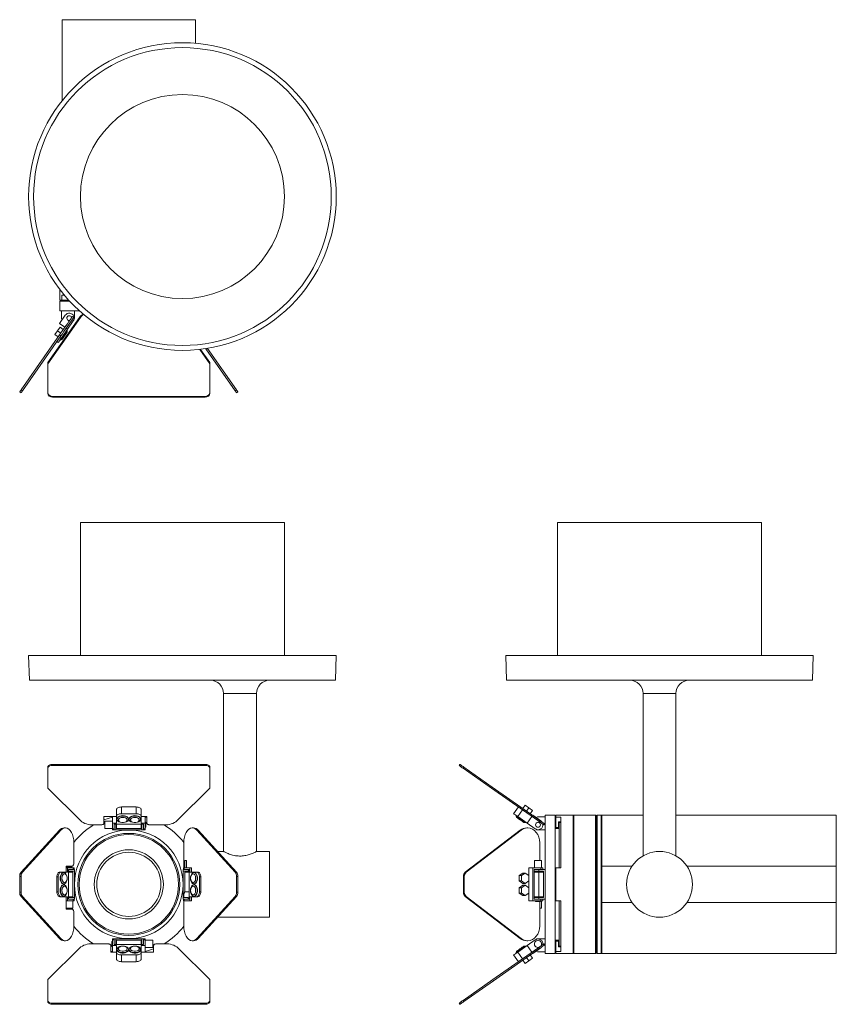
# Model space of a CAD drawing. Header units: millimetres. Extents: x -216 to 611, y -337 to 585.
# Tile 3 of 3: x 114 to 611, y -13 to 585. Entities that reach past the tile are written whole.
import ezdxf

# ---------------------------------------------------------------- set-up
doc = ezdxf.new("R2010")
doc.units = ezdxf.units.MM

msp = doc.modelspace()

# ---------------------------------------------------------------- linework, layer by layer
at = {"color": 7, "linetype": 'Continuous', "lineweight": 15}
for p, q in [((139.87, 535.78), (139.87, 584.95)), ((220.87, 584.95), (139.87, 584.95)), ((220.87, 570.64), (220.87, 584.95)), ((138.37, 421.04), (138.37, 414.45)), ((139.58, 414.45), (138.37, 414.45)), ((138.37, 413.95), (138.37, 407.95)), ((138.37, 413.95), (144.31, 413.95)), ((141.23, 417.45), (139.58, 417.45)), ((139.58, 414.45), (139.58, 417.45)), ((143.85, 414.45), (139.58, 414.45)), ((142.37, 416.1), (142.37, 416.11)), ((142.38, 416.1), (142.37, 416.1)), ((138.37, 407.95), (139.35, 407.95)), ((139.35, 407.95), (150.39, 407.95)), ((139.35, 404.15), (139.35, 407.95)), ((147.35, 404.15), (147.35, 407.95)), ((131.03, 375.76), (150.9, 403.95)), ((150.37, 403.95), (131.03, 376.51)), ((150.37, 403.49), (131.03, 376.05)), ((141.71, 405.3), (138.27, 400.38)), ((146.62, 401.85), (143.18, 396.94)), ((144.17, 402.07), (144.34, 402.09)), ((146.13, 404.64), (146.95, 404.07)), ((150.37, 403.95), (150.37, 403.49)), ((137, 395.78), (135.42, 393.52)), ((138.57, 398.03), (137, 395.78)), ((137, 395.78), (138.96, 394.4)), ((138.27, 400.38), (141.54, 398.09)), ((138.57, 398.03), (140.54, 396.65)), ((143.18, 396.94), (139.17, 391.2)), ((142.36, 397.51), (143.18, 396.94)), ((142.89, 395.93), (142.61, 396.12)), ((142.81, 395.01), (142.89, 395.93)), ((138.24, 393.36), (114.82, 359.92)), ((139.05, 392.79), (115.64, 359.35)), ((135.42, 393.52), (137.39, 392.15)), ((136.63, 389.32), (137.45, 388.75)), ((138.24, 393.36), (139.05, 392.79)), ((138.35, 391.78), (139.17, 391.2)), ((138.59, 390.39), (138.87, 390.19)), ((138.87, 390.19), (139.71, 390.58)), ((223.54, 384.52), (229.72, 375.76)), ((229.72, 376.05), (223.73, 384.55)), ((229.72, 376.51), (224.03, 384.58)), ((245.1, 359.35), (227.14, 385)), ((245.92, 359.92), (228.24, 385.18)), ((131.03, 376.51), (131.03, 376.05)), ((131.03, 376.05), (131.03, 375.76)), ((131.03, 358.49), (131.03, 375.76)), ((229.72, 376.51), (229.72, 376.05)), ((229.72, 375.76), (229.72, 376.05)), ((229.72, 375.76), (229.72, 358.49)), ((114.82, 359.92), (115.64, 359.35)), ((245.92, 359.92), (245.1, 359.35)), ((114.01, 358.77), (114.83, 358.19)), ((131.03, 358.49), (131.03, 358.03)), ((226.72, 356.03), (134.03, 356.03)), ((134.03, 356.03), (134.03, 355.57)), ((226.72, 355.57), (134.03, 355.57)), ((226.72, 356.03), (226.72, 355.57)), ((229.72, 358.49), (229.72, 358.03)), ((246.73, 358.77), (245.91, 358.19)), ((150.97, 279.44), (150.97, 198.44)), ((150.97, 279.44), (212.97, 279.44)), ((212.97, 279.44), (274.97, 279.44)), ((274.97, 198.44), (274.97, 279.44)), ((441.05, 279.44), (441.05, 198.44)), ((441.05, 279.44), (565.05, 279.44)), ((565.05, 198.44), (565.05, 279.44)), ((119.45, 198.44), (119.97, 183.44)), ((119.45, 198.44), (212.97, 198.44)), ((212.97, 198.44), (306.5, 198.44)), ((305.97, 183.44), (306.5, 198.44)), ((409.53, 198.44), (410.05, 183.44)), ((409.53, 198.44), (596.57, 198.44)), ((596.05, 183.44), (596.57, 198.44)), ((119.97, 183.44), (212.97, 183.44)), ((212.97, 183.44), (305.97, 183.44)), ((410.05, 183.44), (596.05, 183.44)), ((237.97, 175.44), (237.97, 79.34)), ((257.97, 79.34), (257.97, 175.44)), ((493.05, 175.44), (493.05, 76.76)), ((513.05, 76.76), (513.05, 175.44)), ((134.03, 132.36), (134.03, 131.7)), ((226.72, 132.36), (134.03, 132.36)), ((226.72, 131.7), (134.03, 131.7)), ((226.72, 132.36), (226.72, 131.7)), ((381.63, 132.36), (381.18, 131.7)), ((131.03, 130.63), (131.03, 129.98)), ((131.03, 129.98), (131.03, 117.89)), ((229.72, 130.63), (229.72, 129.98)), ((229.72, 117.89), (229.72, 129.98)), ((384.09, 130.63), (383.63, 129.98)), ((400.9, 117.89), (383.63, 129.98)), ((401.36, 118.54), (384.09, 130.63)), ((131.03, 117.89), (150.9, 98.15)), ((209.85, 98.15), (229.72, 117.89)), ((401.36, 118.54), (400.9, 117.89)), ((429.1, 98.15), (400.9, 117.89)), ((429.55, 98.8), (401.36, 118.54)), ((172.87, 104.74), (172.87, 100.65)), ((184.87, 106.46), (175.87, 106.46)), ((175.87, 106.46), (175.87, 102.37)), ((184.87, 102.37), (175.87, 102.37)), ((184.87, 106.46), (184.87, 102.37)), ((187.87, 104.74), (187.87, 100.65)), ((417.22, 106.46), (414.35, 102.37)), ((419.68, 104.74), (416.81, 100.65)), ((421.31, 107.51), (419.93, 105.54)), ((423.56, 105.93), (421.31, 107.51)), ((423.56, 105.93), (422.18, 103.96)), ((425.81, 104.35), (423.56, 105.93)), ((425.81, 104.35), (424.43, 102.39)), ((165.27, 100.73), (170.37, 100.73)), ((165.27, 96.71), (165.27, 100.73)), ((170.37, 97.85), (165.87, 97.85)), ((165.87, 93.45), (165.87, 97.85)), ((170.37, 100.73), (172.87, 100.73)), ((170.37, 100.73), (170.37, 96.63)), ((170.37, 96.63), (170.37, 93.19)), ((172.87, 96.63), (170.37, 96.63)), ((171.37, 96.06), (189.37, 96.06)), ((171.37, 93.19), (171.37, 96.06)), ((172.37, 96.08), (172.37, 92.47)), ((172.87, 100.65), (172.87, 96.63)), ((172.87, 96.06), (172.87, 93.47)), ((173.17, 99.21), (173.17, 98.94)), ((180.17, 98.94), (180.17, 99.21)), ((180.57, 99.21), (180.57, 98.94)), ((187.57, 98.94), (187.57, 99.21)), ((187.87, 100.73), (190.37, 100.73)), ((187.87, 96.63), (187.87, 100.65)), ((190.37, 96.63), (187.87, 96.63)), ((187.87, 96.06), (187.87, 93.47)), ((188.37, 92.47), (188.37, 96.08)), ((189.37, 96.06), (189.37, 93.19)), ((190.37, 100.73), (191.37, 100.73)), ((190.37, 100.73), (190.37, 96.63)), ((190.37, 100.23), (191.37, 99.98)), ((190.77, 97.15), (190.37, 97.15)), ((190.37, 93.19), (190.37, 96.63)), ((190.77, 97.15), (190.77, 95.65)), ((191.37, 100.73), (191.37, 96.71)), ((415.99, 101.22), (415.79, 100.94)), ((415.79, 100.94), (416.18, 100.11)), ((422.54, 96.63), (416.81, 100.65)), ((420.61, 97.01), (421.53, 96.93)), ((421.53, 96.93), (421.72, 97.2)), ((425.41, 100.73), (422.54, 96.63)), ((427.46, 93.19), (422.54, 96.63)), ((425.98, 101.55), (425.87, 101.38)), ((430.9, 98.1), (425.98, 101.55)), ((429.55, 98.8), (429.1, 98.15)), ((429.75, 100.47), (433.55, 100.47)), ((433.24, 96.22), (432.78, 95.56)), ((439.55, 101.44), (433.55, 101.44)), ((433.55, 101.44), (433.55, 100.47)), ((433.55, 100.47), (433.55, 68.44)), ((439.55, 101.44), (439.55, 59.44)), ((450.55, 101.44), (440.05, 101.44)), ((440.05, 100.23), (440.05, 101.44)), ((440.05, 100.23), (443.05, 100.23)), ((440.05, 93.94), (440.05, 100.23)), ((441.7, 93.94), (441.7, 97.44)), ((441.7, 97.44), (443.05, 97.44)), ((443.05, 96.94), (442.05, 96.94)), ((442.05, 96.94), (442.05, 69.44)), ((443.05, 69.44), (443.05, 100.23)), ((451.05, 101.44), (450.55, 100.94)), ((450.55, 101.44), (450.55, 17.44)), ((464.05, 101.44), (451.05, 101.44)), ((451.05, 101.44), (451.05, 17.44)), ((464.55, 100.94), (464.05, 101.44)), ((464.05, 101.44), (464.05, 17.44)), ((465.05, 101.44), (464.55, 100.94)), ((464.55, 100.94), (464.55, 17.94)), ((467.55, 101.44), (465.05, 101.44)), ((465.05, 101.44), (465.05, 17.44)), ((468.05, 100.94), (467.55, 101.44)), ((467.55, 101.44), (467.55, 17.44)), ((493.05, 101.44), (468.05, 101.44)), ((468.05, 101.44), (468.05, 70.57)), ((610.55, 101.44), (513.05, 101.44)), ((610.55, 70.57), (610.55, 101.44)), ((138.24, 92.34), (114.82, 66.83)), ((139.05, 92.34), (115.64, 66.83)), ((138.24, 92.34), (139.05, 92.34)), ((141.79, 93.71), (140.97, 93.71)), ((158.69, 95.56), (163.27, 95.56)), ((165.87, 93.45), (170.37, 93.45)), ((171.37, 93.19), (170.37, 93.19)), ((170.37, 93.19), (170.37, 92.65)), ((170.37, 92.65), (171.37, 92.65)), ((171.37, 92.47), (171.37, 93.19)), ((172.37, 92.47), (171.37, 92.47)), ((172.37, 92.47), (188.37, 92.47)), ((187.87, 93.47), (172.87, 93.47)), ((189.37, 92.47), (188.37, 92.47)), ((189.37, 93.19), (190.37, 93.19)), ((189.37, 93.19), (189.37, 92.47)), ((189.37, 92.65), (190.37, 92.65)), ((190.37, 94.15), (190.77, 94.15)), ((190.37, 93.19), (190.37, 92.65)), ((190.77, 95.65), (190.77, 94.15)), ((193.37, 95.56), (202.05, 95.56)), ((219.77, 93.71), (218.95, 93.71)), ((245.1, 66.83), (221.69, 92.34)), ((222.51, 92.34), (221.69, 92.34)), ((245.92, 66.83), (222.51, 92.34)), ((384.95, 66.83), (418.39, 92.34)), ((385.52, 66.83), (418.96, 92.34)), ((418.96, 92.34), (418.39, 92.34)), ((422.87, 93.71), (422.3, 93.71)), ((429.75, 92.47), (433.55, 92.47)), ((442.05, 93.44), (439.55, 93.44)), ((440.05, 93.94), (441.7, 93.94)), ((146.95, 72.44), (146.95, 84.71)), ((213.79, 84.71), (213.79, 70.04)), ((430.24, 84.71), (430.24, 73.94)), ((237.77, 79.44), (234.35, 79.44)), ((265.97, 79.44), (258.14, 79.44)), ((265.97, 79.44), (265.97, 39.44)), ((214.41, 69.44), (214.41, 73.94)), ((214.41, 73.94), (215.46, 73.94)), ((215.46, 73.94), (215.46, 69.44)), ((427, 73.94), (427, 69.44)), ((427, 73.94), (431.38, 73.94)), ((431.38, 69.44), (431.38, 73.94)), ((492.85, 76.67), (492.85, 76.65)), ((513.25, 76.65), (513.25, 76.66)), ((114.82, 66.83), (115.64, 66.83)), ((138.35, 66.94), (139.17, 66.94)), ((143.18, 66.94), (139.17, 66.94)), ((140.88, 66.64), (140.6, 66.64)), ((142.36, 70.44), (145.8, 70.44)), ((142.36, 69.44), (142.36, 70.44)), ((142.36, 66.94), (142.36, 69.44)), ((142.36, 69.44), (143.18, 69.44)), ((142.67, 69.84), (142.67, 69.44)), ((142.67, 69.84), (144.17, 69.84)), ((146.62, 69.44), (143.18, 69.44)), ((143.18, 69.44), (143.18, 66.94)), ((147.35, 67.44), (143.73, 67.44)), ((143.76, 68.44), (146.62, 68.44)), ((143.76, 50.44), (143.76, 68.44)), ((143.76, 66.94), (146.35, 66.94)), ((144.17, 69.84), (145.67, 69.84)), ((145.67, 69.44), (145.67, 69.84)), ((146.35, 66.94), (146.35, 51.94)), ((146.62, 68.44), (146.62, 69.44)), ((146.62, 69.44), (147.17, 69.44)), ((146.62, 68.44), (147.35, 68.44)), ((147.17, 68.44), (147.17, 69.44)), ((147.35, 68.44), (147.35, 67.44)), ((147.35, 51.44), (147.35, 67.44)), ((213.4, 67.44), (213.4, 68.44)), ((213.4, 68.44), (214.12, 68.44)), ((217.01, 67.44), (213.4, 67.44)), ((213.4, 67.44), (213.4, 51.44)), ((213.58, 69.44), (213.58, 68.44)), ((214.12, 69.44), (213.58, 69.44)), ((214.12, 68.44), (214.12, 69.44)), ((217.56, 69.44), (214.12, 69.44)), ((214.12, 68.44), (216.99, 68.44)), ((214.4, 54.7), (214.4, 66.94)), ((216.99, 66.94), (214.4, 66.94)), ((216.46, 68.04), (216.46, 68.44)), ((216.46, 68.04), (216.99, 68.04)), ((216.99, 68.44), (216.99, 50.44)), ((217.56, 66.94), (217.56, 69.44)), ((218.38, 69.44), (217.56, 69.44)), ((221.58, 66.94), (217.56, 66.94)), ((218.38, 66.94), (218.38, 69.44)), ((220.14, 66.64), (219.87, 66.64)), ((222.4, 66.94), (221.58, 66.94)), ((245.92, 66.83), (245.1, 66.83)), ((385.52, 66.83), (384.95, 66.83)), ((420, 66.32), (417.75, 64.73)), ((421.38, 66.32), (419.13, 64.73)), ((421.38, 66.32), (420, 66.32)), ((423.63, 64.73), (421.38, 66.32)), ((423.69, 49.44), (423.69, 69.44)), ((425.98, 69.44), (423.69, 69.44)), ((425.98, 49.44), (425.98, 69.44)), ((425.98, 69.44), (430.9, 69.44)), ((428.06, 68.44), (426.8, 68.44)), ((426.8, 68.44), (426.8, 50.44)), ((429.75, 67.44), (426.8, 67.44)), ((429.75, 66.94), (426.8, 66.94)), ((428.06, 68.44), (429.75, 68.44)), ((429.75, 68.44), (429.75, 67.44)), ((429.75, 68.44), (433.55, 68.44)), ((429.75, 67.44), (432.55, 67.44)), ((429.75, 51.94), (429.75, 66.94)), ((432.55, 66.94), (429.75, 66.94)), ((430.9, 68.44), (430.9, 69.44)), ((432.18, 69.44), (430.9, 69.44)), ((432.18, 68.44), (432.18, 69.44)), ((432.55, 51.44), (432.55, 67.44)), ((433.55, 68.44), (433.55, 50.44)), ((440.05, 49.44), (440.05, 69.44)), ((440.05, 69.44), (443.05, 69.44)), ((468.05, 70.57), (486.43, 70.57)), ((468.05, 68.5), (468.05, 70.57)), ((468.05, 68.5), (468.05, 50.39)), ((519.67, 70.57), (610.55, 70.57)), ((610.55, 48.32), (610.55, 70.57)), ((114.01, 64.29), (114.01, 54.6)), ((114.01, 64.29), (114.83, 64.29)), ((114.83, 64.29), (114.83, 54.6)), ((136.63, 63.94), (136.63, 54.94)), ((136.63, 63.94), (137.45, 63.94)), ((137.45, 63.94), (137.45, 54.94)), ((223.3, 54.94), (223.3, 63.94)), ((224.12, 63.94), (223.3, 63.94)), ((224.12, 54.94), (224.12, 63.94)), ((246.73, 64.29), (245.91, 64.29)), ((245.91, 54.6), (245.91, 64.29)), ((246.73, 54.6), (246.73, 64.29)), ((384.37, 64.29), (383.8, 64.29)), ((383.8, 54.6), (383.8, 64.29)), ((384.37, 54.6), (384.37, 64.29)), ((417.75, 64.73), (417.75, 61.55)), ((419.13, 64.73), (417.75, 64.73)), ((417.75, 61.55), (420, 59.97)), ((419.13, 61.55), (417.75, 61.55)), ((419.13, 64.73), (419.13, 61.55)), ((419.13, 61.55), (421.38, 59.97)), ((421.38, 59.97), (420, 59.97)), ((421.38, 59.97), (423.63, 61.55)), ((423.63, 61.55), (423.63, 64.73)), ((114.01, 54.6), (114.83, 54.6)), ((136.63, 54.94), (137.45, 54.94)), ((140.6, 59.64), (140.88, 59.64)), ((140.88, 59.24), (140.6, 59.24)), ((216.99, 54.94), (214.94, 54.94)), ((219.87, 59.64), (220.14, 59.64)), ((220.14, 59.24), (219.87, 59.24)), ((224.12, 54.94), (223.3, 54.94)), ((246.73, 54.6), (245.91, 54.6)), ((384.37, 54.6), (383.8, 54.6)), ((420, 58.92), (417.75, 57.33)), ((417.75, 57.33), (417.75, 54.15)), ((419.13, 57.33), (417.75, 57.33)), ((417.75, 54.15), (420, 52.57)), ((419.13, 54.15), (417.75, 54.15)), ((421.38, 58.92), (419.13, 57.33)), ((419.13, 57.33), (419.13, 54.15)), ((419.13, 54.15), (421.38, 52.57)), ((421.38, 58.92), (420, 58.92)), ((423.63, 57.33), (421.38, 58.92)), ((421.38, 52.57), (423.63, 54.15)), ((423.63, 54.15), (423.63, 57.33)), ((439.55, 59.44), (439.55, 17.44)), ((114.82, 52.05), (115.64, 52.05)), ((114.82, 52.05), (138.24, 26.55)), ((115.64, 52.05), (139.05, 26.55)), ((138.35, 51.94), (139.17, 51.94)), ((139.17, 51.94), (143.18, 51.94)), ((140.6, 52.24), (140.88, 52.24)), ((142.36, 49.44), (142.36, 51.94)), ((142.36, 44.34), (142.36, 49.44)), ((142.36, 49.44), (143.18, 49.44)), ((143.18, 51.94), (143.18, 49.44)), ((143.18, 49.44), (146.62, 49.44)), ((143.73, 51.44), (147.35, 51.44)), ((143.76, 51.94), (146.35, 51.94)), ((146.62, 50.44), (143.76, 50.44)), ((146.37, 44.94), (146.37, 49.44)), ((146.62, 50.44), (146.62, 49.44)), ((147.35, 50.44), (146.62, 50.44)), ((146.62, 49.44), (147.17, 49.44)), ((147.17, 49.44), (147.17, 50.44)), ((147.35, 51.44), (147.35, 50.44)), ((213.4, 50.44), (213.4, 51.44)), ((213.4, 51.44), (216.46, 51.44)), ((214.12, 50.44), (213.4, 50.44)), ((213.58, 50.44), (213.58, 49.44)), ((214.12, 49.44), (213.58, 49.44)), ((213.79, 52.94), (213.79, 51.44)), ((213.79, 49.44), (213.79, 34.18)), ((214.12, 50.44), (214.12, 49.44)), ((216.99, 50.44), (214.12, 50.44)), ((214.12, 49.44), (217.56, 49.44)), ((216.46, 50.44), (216.46, 51.44)), ((217.56, 51.94), (221.58, 51.94)), ((217.56, 49.44), (217.56, 51.94)), ((218.38, 49.44), (217.56, 49.44)), ((218.38, 49.44), (218.38, 51.94)), ((219.87, 52.24), (220.14, 52.24)), ((222.4, 51.94), (221.58, 51.94)), ((221.69, 26.55), (245.1, 52.05)), ((222.51, 26.55), (245.92, 52.05)), ((245.92, 52.05), (245.1, 52.05)), ((385.52, 52.05), (384.95, 52.05)), ((418.39, 26.55), (384.95, 52.05)), ((418.96, 26.55), (385.52, 52.05)), ((421.38, 52.57), (420, 52.57)), ((425.98, 49.44), (423.69, 49.44)), ((430.9, 49.44), (425.98, 49.44)), ((429.75, 51.94), (426.8, 51.94)), ((426.8, 51.44), (429.75, 51.44)), ((426.8, 50.44), (428.06, 50.44)), ((427.68, 49.44), (427.68, 49.04)), ((430.68, 49.04), (427.68, 49.04)), ((429.75, 50.44), (428.06, 50.44)), ((432.55, 51.94), (429.75, 51.94)), ((429.75, 51.44), (429.75, 50.44)), ((429.75, 51.44), (432.55, 51.44)), ((429.75, 50.44), (433.55, 50.44)), ((430.24, 51.94), (430.24, 51.44)), ((430.24, 49.04), (430.24, 34.18)), ((430.68, 49.04), (430.68, 49.44)), ((430.9, 50.44), (430.9, 49.44)), ((432.18, 49.44), (430.9, 49.44)), ((431.38, 44.94), (431.38, 49.44)), ((432.18, 49.44), (432.18, 50.44)), ((433.55, 50.44), (433.55, 18.42)), ((440.05, 49.44), (443.05, 49.44)), ((442.05, 49.44), (442.05, 21.94)), ((443.05, 18.65), (443.05, 49.44)), ((468.05, 48.32), (468.05, 50.39)), ((468.05, 48.32), (468.05, 17.44)), ((468.05, 48.32), (486.43, 48.32)), ((519.67, 48.32), (610.55, 48.32)), ((610.55, 17.44), (610.55, 48.32)), ((146.37, 44.94), (142.36, 44.94)), ((145.8, 44.34), (142.36, 44.34)), ((146.95, 34.18), (146.95, 42.34)), ((431.38, 44.94), (430.24, 44.94)), ((234.35, 39.44), (265.97, 39.44)), ((138.24, 26.55), (139.05, 26.55)), ((140.97, 25.18), (141.79, 25.18)), ((170.37, 24.74), (169.97, 24.74)), ((169.97, 23.24), (169.97, 24.74)), ((171.37, 26.24), (170.37, 26.24)), ((170.37, 25.69), (170.37, 26.24)), ((170.37, 25.69), (170.37, 22.25)), ((171.37, 25.69), (170.37, 25.69)), ((171.37, 25.69), (171.37, 26.42)), ((171.37, 26.42), (172.37, 26.42)), ((171.37, 22.83), (171.37, 25.69)), ((172.37, 26.42), (172.37, 22.81)), ((188.37, 26.42), (172.37, 26.42)), ((172.87, 22.83), (172.87, 25.42)), ((172.87, 25.42), (187.87, 25.42)), ((187.87, 22.83), (187.87, 25.42)), ((188.37, 26.42), (189.37, 26.42)), ((188.37, 22.81), (188.37, 26.42)), ((189.37, 26.42), (189.37, 25.69)), ((190.37, 26.24), (189.37, 26.24)), ((189.37, 25.69), (189.37, 22.83)), ((189.37, 25.69), (190.37, 25.69)), ((190.37, 25.69), (190.37, 26.24)), ((190.37, 22.25), (190.37, 25.69)), ((194.87, 25.44), (190.37, 25.44)), ((194.87, 25.44), (194.87, 21.04)), ((218.95, 25.18), (219.77, 25.18)), ((222.51, 26.55), (221.69, 26.55)), ((418.96, 26.55), (418.39, 26.55)), ((422.3, 25.18), (422.87, 25.18)), ((422.54, 22.25), (427.46, 25.69)), ((429.75, 26.42), (433.55, 26.42)), ((439.55, 25.44), (442.05, 25.44)), ((440.05, 18.65), (440.05, 24.94)), ((440.05, 24.94), (441.7, 24.94)), ((441.7, 21.44), (441.7, 24.94)), ((150.37, 20.74), (131.03, 1.52)), ((167.37, 23.32), (158.16, 23.32)), ((169.37, 18.16), (169.37, 22.17)), ((170.37, 18.65), (169.37, 18.91)), ((170.37, 18.16), (169.37, 18.16)), ((169.97, 21.74), (169.97, 23.24)), ((169.97, 21.74), (170.37, 21.74)), ((170.37, 22.25), (172.87, 22.25)), ((170.37, 18.16), (170.37, 22.25)), ((172.87, 18.16), (170.37, 18.16)), ((189.37, 22.83), (171.37, 22.83)), ((172.87, 22.25), (172.87, 18.24)), ((172.87, 14.14), (172.87, 18.24)), ((173.17, 19.95), (173.17, 19.67)), ((180.17, 19.67), (180.17, 19.95)), ((180.57, 19.95), (180.57, 19.67)), ((187.57, 19.67), (187.57, 19.95)), ((187.87, 22.25), (190.37, 22.25)), ((187.87, 18.24), (187.87, 22.25)), ((187.87, 14.14), (187.87, 18.24)), ((190.37, 18.16), (187.87, 18.16)), ((190.37, 18.16), (190.37, 22.25)), ((190.37, 21.04), (194.87, 21.04)), ((195.47, 18.16), (190.37, 18.16)), ((195.47, 22.17), (195.47, 18.16)), ((202.58, 23.32), (197.47, 23.32)), ((229.72, 1.52), (210.38, 20.74)), ((401.65, 1.52), (429.1, 20.74)), ((402.11, 0.87), (429.55, 20.08)), ((416.18, 18.78), (415.79, 17.94)), ((416.81, 18.24), (422.54, 22.25)), ((419.68, 14.14), (416.81, 18.24)), ((421.53, 21.96), (420.61, 21.88)), ((421.72, 21.68), (421.53, 21.96)), ((425.41, 18.16), (422.54, 22.25)), ((425.98, 17.34), (430.9, 20.78)), ((429.55, 20.08), (429.1, 20.74)), ((429.75, 18.42), (433.55, 18.42)), ((433.24, 22.66), (432.78, 23.32)), ((433.55, 18.42), (433.55, 17.44)), ((440.05, 17.44), (440.05, 18.65)), ((440.05, 18.65), (443.05, 18.65)), ((441.7, 21.44), (443.05, 21.44)), ((442.05, 21.94), (443.05, 21.94)), ((175.87, 16.52), (184.87, 16.52)), ((175.87, 12.42), (175.87, 16.52)), ((184.87, 12.42), (175.87, 12.42)), ((184.87, 12.42), (184.87, 16.52)), ((417.22, 12.42), (414.35, 16.52)), ((415.79, 17.94), (415.99, 17.66)), ((421.31, 11.38), (419.93, 13.34)), ((423.56, 12.95), (421.31, 11.38)), ((423.56, 12.95), (422.18, 14.92)), ((425.81, 14.53), (423.56, 12.95)), ((425.81, 14.53), (424.43, 16.5)), ((425.98, 17.34), (425.87, 17.5)), ((433.55, 17.44), (439.55, 17.44)), ((440.05, 17.44), (450.55, 17.44)), ((450.55, 17.94), (451.05, 17.44)), ((451.05, 17.44), (464.05, 17.44)), ((464.05, 17.44), (464.55, 17.94)), ((464.55, 17.94), (465.05, 17.44)), ((465.05, 17.44), (467.55, 17.44)), ((467.55, 17.44), (468.05, 17.94)), ((468.05, 17.44), (610.55, 17.44)), ((131.03, 1.52), (131.03, -11.1)), ((229.72, -11.1), (229.72, 1.52)), ((383.63, -11.1), (401.65, 1.52)), ((384.09, -11.75), (402.11, 0.87)), ((402.11, 0.87), (401.65, 1.52)), ((131.03, -11.75), (131.03, -11.1)), ((229.72, -11.75), (229.72, -11.1)), ((384.09, -11.75), (383.63, -11.1)), ((134.03, -13.47), (134.03, -12.82)), ((134.03, -12.82), (226.72, -12.82)), ((134.03, -13.47), (226.72, -13.47)), ((226.72, -13.47), (226.72, -12.82)), ((381.63, -13.47), (381.18, -12.82))]:
    msp.add_line(p, q, dxfattribs=at)
at = {"color": 8, "linetype": 'Continuous', "lineweight": 15}
for p, q in [((247.97, 175.44), (237.97, 175.44)), ((257.97, 175.44), (247.97, 175.44)), ((513.05, 175.44), (493.05, 175.44))]:
    msp.add_line(p, q, dxfattribs=at)
at = {"color": 7, "linetype": 'Continuous', "lineweight": 15, "flags": 128}
for points in [[(146.13, 404.64), (146.04, 404.5), (145.75, 404.09), (145.29, 403.43), (144.66, 402.54), (143.9, 401.45), (143.03, 400.2), (142.08, 398.85), (141.09, 397.43), (140.09, 396.01), (139.13, 394.64), (138.24, 393.36)], [(146.95, 404.07), (146.86, 403.93), (146.57, 403.52), (146.11, 402.86), (145.48, 401.96), (144.72, 400.87), (143.84, 399.63), (142.9, 398.27), (141.9, 396.86), (140.91, 395.44), (139.95, 394.06), (139.05, 392.79)], [(138.87, 390.19), (138.96, 390.32), (139.22, 390.69), (139.63, 391.27), (140.14, 392.01), (140.73, 392.84), (141.33, 393.7), (141.88, 394.49), (142.35, 395.16), (142.69, 395.64), (142.86, 395.89), (142.89, 395.93)], [(142.81, 395.01), (142.78, 394.98), (142.62, 394.74), (142.31, 394.29), (141.88, 393.68), (141.38, 392.98), (140.88, 392.25), (140.41, 391.58), (140.03, 391.05), (139.79, 390.7), (139.71, 390.58)], [(139.17, 391.2), (138.83, 390.73), (138.51, 390.26), (138.21, 389.84), (137.95, 389.47), (137.74, 389.16), (137.58, 388.93), (137.48, 388.79), (137.45, 388.75)], [(114.82, 359.92), (114.64, 359.67), (114.49, 359.44), (114.35, 359.24), (114.23, 359.07), (114.13, 358.94), (114.07, 358.84), (114.03, 358.79), (114.01, 358.77)], [(115.64, 359.35), (115.46, 359.1), (115.3, 358.87), (115.16, 358.67), (115.05, 358.5), (114.95, 358.37), (114.89, 358.27), (114.85, 358.21), (114.83, 358.19)], [(245.91, 358.19), (245.9, 358.21), (245.86, 358.27), (245.79, 358.37), (245.7, 358.5), (245.58, 358.67), (245.44, 358.87), (245.28, 359.1), (245.1, 359.35)], [(246.73, 358.77), (246.72, 358.79), (246.68, 358.84), (246.61, 358.94), (246.52, 359.07), (246.4, 359.24), (246.26, 359.44), (246.1, 359.67), (245.92, 359.92)], [(134.03, 132.36), (133.44, 132.32), (132.88, 132.22), (132.36, 132.07), (131.91, 131.85), (131.53, 131.59), (131.26, 131.29), (131.08, 130.97), (131.03, 130.63)], [(134.03, 131.7), (133.44, 131.67), (132.88, 131.57), (132.36, 131.41), (131.91, 131.2), (131.53, 130.94), (131.26, 130.64), (131.08, 130.32), (131.03, 129.98)], [(229.72, 130.63), (229.66, 130.97), (229.49, 131.29), (229.21, 131.59), (228.84, 131.85), (228.38, 132.07), (227.86, 132.22), (227.3, 132.32), (226.72, 132.36)], [(229.72, 129.98), (229.66, 130.32), (229.49, 130.64), (229.21, 130.94), (228.84, 131.2), (228.38, 131.41), (227.86, 131.57), (227.3, 131.67), (226.72, 131.7)], [(383.63, 129.98), (383.15, 130.32), (382.69, 130.64), (382.27, 130.94), (381.89, 131.2), (381.59, 131.41), (381.36, 131.57), (381.22, 131.67), (381.18, 131.7)], [(384.09, 130.63), (383.61, 130.97), (383.15, 131.29), (382.73, 131.59), (382.35, 131.85), (382.05, 132.07), (381.82, 132.22), (381.68, 132.32), (381.63, 132.36)], [(175.87, 106.46), (175.29, 106.43), (174.72, 106.33), (174.2, 106.17), (173.75, 105.96), (173.38, 105.7), (173.1, 105.4), (172.93, 105.08), (172.87, 104.74)], [(175.87, 102.37), (175.29, 102.33), (174.72, 102.24), (174.2, 102.08), (173.75, 101.86), (173.38, 101.6), (173.1, 101.3), (172.93, 100.98), (172.87, 100.65)], [(187.87, 104.74), (187.81, 105.08), (187.64, 105.4), (187.37, 105.7), (186.99, 105.96), (186.54, 106.17), (186.02, 106.33), (185.46, 106.43), (184.87, 106.46)], [(187.87, 100.65), (187.81, 100.98), (187.64, 101.3), (187.37, 101.6), (186.99, 101.86), (186.54, 102.08), (186.02, 102.24), (185.46, 102.33), (184.87, 102.37)], [(416.81, 100.65), (416.33, 100.98), (415.87, 101.3), (415.44, 101.6), (415.07, 101.86), (414.76, 102.08), (414.54, 102.24), (414.4, 102.33), (414.35, 102.37)], [(163.27, 95.56), (163.66, 95.59), (164.04, 95.65), (164.38, 95.76), (164.69, 95.9), (164.93, 96.07), (165.12, 96.27), (165.23, 96.49), (165.27, 96.71)], [(165.27, 98.63), (167.82, 99.52), (170.37, 100.23)], [(176.67, 101.22), (175.64, 101.13), (174.7, 100.87), (173.94, 100.46), (173.41, 99.95), (173.18, 99.36), (173.17, 99.21)], [(176.67, 100.94), (177.7, 100.85), (178.64, 100.59), (179.41, 100.19), (179.93, 99.67), (180.16, 99.09), (180.08, 98.49), (179.7, 97.93), (179.05, 97.46), (178.19, 97.13), (177.19, 96.95), (176.15, 96.95), (175.15, 97.13), (174.29, 97.46), (173.64, 97.93), (173.26, 98.49), (173.18, 99.09), (173.41, 99.67), (173.94, 100.19), (174.7, 100.59), (175.64, 100.85), (176.67, 100.94)], [(176.67, 100.11), (175.8, 100.02), (175.01, 99.78), (174.41, 99.4), (174.05, 98.94), (173.98, 98.43), (174.2, 97.94), (174.69, 97.51), (175.39, 97.2), (176.23, 97.03), (177.12, 97.03), (177.96, 97.2), (178.66, 97.51), (179.14, 97.94), (179.36, 98.43), (179.29, 98.94), (178.93, 99.4), (178.33, 99.78), (177.55, 100.02), (176.67, 100.11)], [(180.17, 99.21), (180.16, 99.36), (179.93, 99.95), (179.41, 100.46), (178.64, 100.87), (177.7, 101.13), (176.67, 101.22)], [(184.07, 101.22), (183.04, 101.13), (182.1, 100.87), (181.34, 100.46), (180.81, 99.95), (180.58, 99.36), (180.57, 99.21)], [(184.07, 100.94), (185.1, 100.85), (186.04, 100.59), (186.81, 100.19), (187.33, 99.67), (187.56, 99.09), (187.48, 98.49), (187.1, 97.93), (186.45, 97.46), (185.59, 97.13), (184.59, 96.95), (183.55, 96.95), (182.55, 97.13), (181.69, 97.46), (181.04, 97.93), (180.66, 98.49), (180.58, 99.09), (180.81, 99.67), (181.34, 100.19), (182.1, 100.59), (183.04, 100.85), (184.07, 100.94)], [(184.07, 100.11), (183.2, 100.02), (182.41, 99.78), (181.81, 99.4), (181.45, 98.94), (181.38, 98.43), (181.6, 97.94), (182.09, 97.51), (182.79, 97.2), (183.63, 97.03), (184.52, 97.03), (185.36, 97.2), (186.06, 97.51), (186.54, 97.94), (186.76, 98.43), (186.69, 98.94), (186.33, 99.4), (185.73, 99.78), (184.95, 100.02), (184.07, 100.11)], [(187.57, 99.21), (187.56, 99.36), (187.33, 99.95), (186.81, 100.46), (186.04, 100.87), (185.1, 101.13), (184.07, 101.22)], [(191.37, 96.71), (191.41, 96.49), (191.52, 96.27), (191.71, 96.07), (191.96, 95.9), (192.26, 95.76), (192.61, 95.65), (192.98, 95.59), (193.37, 95.56)], [(415.79, 100.94), (415.92, 100.85), (416.29, 100.59), (416.87, 100.19), (417.61, 99.67), (418.45, 99.09), (419.3, 98.49), (420.09, 97.93), (420.76, 97.46), (421.24, 97.13), (421.5, 96.95), (421.53, 96.93)], [(420.61, 97.01), (420.58, 97.03), (420.34, 97.2), (419.89, 97.51), (419.28, 97.94), (418.58, 98.43), (417.85, 98.94), (417.19, 99.4), (416.65, 99.78), (416.3, 100.02), (416.18, 100.11)], [(432.78, 95.56), (432.72, 95.61), (432.53, 95.74), (432.22, 95.96), (431.79, 96.26), (431.26, 96.63), (430.62, 97.08), (429.9, 97.58), (429.1, 98.15)], [(433.24, 96.22), (433.18, 96.26), (432.99, 96.4), (432.68, 96.61), (432.25, 96.91), (431.72, 97.29), (431.08, 97.73), (430.36, 98.24), (429.55, 98.8)], [(431.67, 97.32), (431.57, 97.45), (430.9, 98.1)], [(146.95, 84.71), (146.86, 86.44), (146.57, 88.1), (146.11, 89.64), (145.48, 91), (144.72, 92.12), (143.84, 92.96), (142.9, 93.5), (141.9, 93.7), (140.91, 93.57), (139.95, 93.11), (139.05, 92.34)], [(221.69, 92.34), (220.8, 93.11), (219.83, 93.57), (218.84, 93.7), (217.85, 93.5), (216.9, 92.96), (216.03, 92.12), (215.26, 91), (214.64, 89.64), (214.17, 88.1), (213.89, 86.44), (213.79, 84.71)], [(418.96, 92.34), (420.24, 93.11), (421.61, 93.57), (423.03, 93.7), (424.45, 93.5), (425.8, 92.96), (427.05, 92.12), (428.14, 91), (429.03, 89.64), (429.7, 88.1), (430.1, 86.44), (430.24, 84.71)], [(145.8, 70.44), (146.03, 70.48), (146.24, 70.59), (146.44, 70.78), (146.62, 71.03), (146.76, 71.33), (146.86, 71.68), (146.93, 72.05), (146.95, 72.44)], [(138.35, 66.94), (138.01, 66.88), (137.69, 66.71), (137.39, 66.44), (137.13, 66.06), (136.92, 65.61), (136.76, 65.09), (136.66, 64.53), (136.63, 63.94)], [(139.17, 66.94), (138.83, 66.88), (138.51, 66.71), (138.21, 66.44), (137.95, 66.06), (137.74, 65.61), (137.58, 65.09), (137.48, 64.53), (137.45, 63.94)], [(140.6, 66.64), (140.45, 66.63), (139.87, 66.4), (139.35, 65.88), (138.94, 65.11), (138.68, 64.17), (138.59, 63.14)], [(138.87, 63.14), (138.96, 64.17), (139.22, 65.11), (139.63, 65.88), (140.14, 66.4), (140.73, 66.63), (141.33, 66.55), (141.88, 66.17), (142.35, 65.52), (142.69, 64.66), (142.86, 63.66), (142.86, 62.62), (142.69, 61.62), (142.35, 60.76), (141.88, 60.11), (141.33, 59.73), (140.73, 59.65), (140.14, 59.88), (139.63, 60.41), (139.22, 61.17), (138.96, 62.11), (138.87, 63.14)], [(139.71, 63.14), (139.79, 62.27), (140.03, 61.48), (140.41, 60.88), (140.88, 60.52), (141.38, 60.45), (141.88, 60.67), (142.31, 61.16), (142.62, 61.86), (142.78, 62.7), (142.78, 63.59), (142.62, 64.43), (142.31, 65.13), (141.88, 65.61), (141.38, 65.83), (140.88, 65.76), (140.41, 65.4), (140.03, 64.8), (139.79, 64.02), (139.71, 63.14)], [(217.86, 63.14), (217.95, 64.17), (218.21, 65.11), (218.61, 65.88), (219.13, 66.4), (219.72, 66.63), (220.31, 66.55), (220.87, 66.17), (221.34, 65.52), (221.67, 64.66), (221.85, 63.66), (221.85, 62.62), (221.67, 61.62), (221.34, 60.76), (220.87, 60.11), (220.31, 59.73), (219.72, 59.65), (219.13, 59.88), (218.61, 60.41), (218.21, 61.17), (217.95, 62.11), (217.86, 63.14)], [(217.94, 63.14), (218.02, 62.27), (218.26, 61.48), (218.64, 60.88), (219.11, 60.52), (219.61, 60.45), (220.11, 60.67), (220.54, 61.16), (220.85, 61.86), (221.01, 62.7), (221.01, 63.59), (220.85, 64.43), (220.54, 65.13), (220.11, 65.61), (219.61, 65.83), (219.11, 65.76), (218.64, 65.4), (218.26, 64.8), (218.02, 64.02), (217.94, 63.14)], [(220.14, 59.64), (220.59, 59.73), (221.15, 60.11), (221.61, 60.76), (221.95, 61.62), (222.13, 62.62), (222.13, 63.66), (221.95, 64.66), (221.61, 65.52), (221.15, 66.17), (220.59, 66.55), (220.14, 66.64)], [(223.3, 63.94), (223.26, 64.53), (223.17, 65.09), (223.01, 65.61), (222.79, 66.06), (222.53, 66.44), (222.23, 66.71), (221.91, 66.88), (221.58, 66.94)], [(224.12, 63.94), (224.08, 64.53), (223.98, 65.09), (223.83, 65.61), (223.61, 66.06), (223.35, 66.44), (223.05, 66.71), (222.73, 66.88), (222.4, 66.94)], [(138.59, 63.14), (138.68, 62.11), (138.94, 61.17), (139.35, 60.41), (139.87, 59.88), (140.45, 59.65), (140.6, 59.64)], [(136.63, 54.94), (136.66, 54.36), (136.76, 53.79), (136.92, 53.28), (137.13, 52.82), (137.39, 52.45), (137.69, 52.17), (138.01, 52), (138.35, 51.94)], [(137.45, 54.94), (137.48, 54.36), (137.58, 53.79), (137.74, 53.28), (137.95, 52.82), (138.21, 52.45), (138.51, 52.17), (138.83, 52), (139.17, 51.94)], [(140.6, 59.24), (140.45, 59.23), (139.87, 59), (139.35, 58.48), (138.94, 57.71), (138.68, 56.77), (138.59, 55.74)], [(138.59, 55.74), (138.68, 54.71), (138.94, 53.77), (139.35, 53.01), (139.87, 52.48), (140.45, 52.25), (140.6, 52.24)], [(138.87, 55.74), (138.96, 56.77), (139.22, 57.71), (139.63, 58.48), (140.14, 59), (140.73, 59.23), (141.33, 59.15), (141.88, 58.77), (142.35, 58.12), (142.69, 57.26), (142.86, 56.26), (142.86, 55.22), (142.69, 54.22), (142.35, 53.36), (141.88, 52.71), (141.33, 52.33), (140.73, 52.25), (140.14, 52.48), (139.63, 53.01), (139.22, 53.77), (138.96, 54.71), (138.87, 55.74)], [(139.71, 55.74), (139.79, 54.87), (140.03, 54.08), (140.41, 53.48), (140.88, 53.12), (141.38, 53.05), (141.88, 53.27), (142.31, 53.76), (142.62, 54.46), (142.78, 55.3), (142.78, 56.19), (142.62, 57.03), (142.31, 57.73), (141.88, 58.21), (141.38, 58.43), (140.88, 58.36), (140.41, 58), (140.03, 57.4), (139.79, 56.62), (139.71, 55.74)], [(214.94, 54.94), (214.71, 54.9), (214.5, 54.79), (214.3, 54.61), (214.13, 54.36), (213.98, 54.05), (213.88, 53.71), (213.81, 53.33), (213.79, 52.94)], [(217.86, 55.74), (217.95, 56.77), (218.21, 57.71), (218.61, 58.48), (219.13, 59), (219.72, 59.23), (220.31, 59.15), (220.87, 58.77), (221.34, 58.12), (221.67, 57.26), (221.85, 56.26), (221.85, 55.22), (221.67, 54.22), (221.34, 53.36), (220.87, 52.71), (220.31, 52.33), (219.72, 52.25), (219.13, 52.48), (218.61, 53.01), (218.21, 53.77), (217.95, 54.71), (217.86, 55.74)], [(217.94, 55.74), (218.02, 54.87), (218.26, 54.08), (218.64, 53.48), (219.11, 53.12), (219.61, 53.05), (220.11, 53.27), (220.54, 53.76), (220.85, 54.46), (221.01, 55.3), (221.01, 56.19), (220.85, 57.03), (220.54, 57.73), (220.11, 58.21), (219.61, 58.43), (219.11, 58.36), (218.64, 58), (218.26, 57.4), (218.02, 56.62), (217.94, 55.74)], [(220.14, 52.24), (220.59, 52.33), (221.15, 52.71), (221.61, 53.36), (221.95, 54.22), (222.13, 55.22), (222.13, 56.26), (221.95, 57.26), (221.61, 58.12), (221.15, 58.77), (220.59, 59.15), (220.14, 59.24)], [(221.58, 51.94), (221.91, 52), (222.23, 52.17), (222.53, 52.45), (222.79, 52.82), (223.01, 53.28), (223.17, 53.79), (223.26, 54.36), (223.3, 54.94)], [(222.4, 51.94), (222.73, 52), (223.05, 52.17), (223.35, 52.45), (223.61, 52.82), (223.83, 53.28), (223.98, 53.79), (224.08, 54.36), (224.12, 54.94)], [(146.95, 42.34), (146.93, 42.73), (146.86, 43.11), (146.76, 43.45), (146.62, 43.76), (146.44, 44.01), (146.24, 44.19), (146.03, 44.3), (145.8, 44.34)], [(139.05, 26.55), (139.95, 25.77), (140.91, 25.31), (141.9, 25.18), (142.9, 25.39), (143.84, 25.92), (144.72, 26.77), (145.48, 27.89), (146.11, 29.24), (146.57, 30.78), (146.86, 32.45), (146.95, 34.18)], [(213.79, 34.18), (213.89, 32.45), (214.17, 30.78), (214.64, 29.24), (215.26, 27.89), (216.03, 26.77), (216.9, 25.92), (217.85, 25.39), (218.84, 25.18), (219.83, 25.31), (220.8, 25.77), (221.69, 26.55)], [(430.24, 34.18), (430.1, 32.45), (429.7, 30.78), (429.03, 29.24), (428.14, 27.89), (427.05, 26.77), (425.8, 25.92), (424.45, 25.39), (423.03, 25.18), (421.61, 25.31), (420.24, 25.77), (418.96, 26.55)], [(169.37, 22.17), (169.33, 22.4), (169.22, 22.61), (169.03, 22.81), (168.79, 22.98), (168.48, 23.13), (168.14, 23.23), (167.76, 23.3), (167.37, 23.32)], [(172.87, 18.24), (172.93, 17.9), (173.1, 17.58), (173.38, 17.28), (173.75, 17.02), (174.2, 16.81), (174.72, 16.65), (175.29, 16.55), (175.87, 16.52)], [(173.17, 19.67), (173.26, 19.23), (173.64, 18.67), (174.29, 18.2), (175.15, 17.86), (176.15, 17.69), (177.19, 17.69), (178.19, 17.86), (179.05, 18.2), (179.7, 18.67), (180.08, 19.23), (180.17, 19.67)], [(176.67, 21.96), (177.7, 21.87), (178.64, 21.61), (179.41, 21.2), (179.93, 20.68), (180.16, 20.1), (180.08, 19.5), (179.7, 18.95), (179.05, 18.48), (178.19, 18.14), (177.19, 17.96), (176.15, 17.96), (175.15, 18.14), (174.29, 18.48), (173.64, 18.95), (173.26, 19.5), (173.18, 20.1), (173.41, 20.68), (173.94, 21.2), (174.7, 21.61), (175.64, 21.87), (176.67, 21.96)], [(176.67, 21.88), (175.8, 21.79), (175.01, 21.55), (174.41, 21.17), (174.05, 20.71), (173.98, 20.2), (174.2, 19.71), (174.69, 19.28), (175.39, 18.97), (176.23, 18.8), (177.12, 18.8), (177.96, 18.97), (178.66, 19.28), (179.14, 19.71), (179.36, 20.2), (179.29, 20.71), (178.93, 21.17), (178.33, 21.55), (177.55, 21.79), (176.67, 21.88)], [(180.57, 19.67), (180.66, 19.23), (181.04, 18.67), (181.69, 18.2), (182.55, 17.86), (183.55, 17.69), (184.59, 17.69), (185.59, 17.86), (186.45, 18.2), (187.1, 18.67), (187.48, 19.23), (187.57, 19.67)], [(184.07, 21.96), (185.1, 21.87), (186.04, 21.61), (186.81, 21.2), (187.33, 20.68), (187.56, 20.1), (187.48, 19.5), (187.1, 18.95), (186.45, 18.48), (185.59, 18.14), (184.59, 17.96), (183.55, 17.96), (182.55, 18.14), (181.69, 18.48), (181.04, 18.95), (180.66, 19.5), (180.58, 20.1), (180.81, 20.68), (181.34, 21.2), (182.1, 21.61), (183.04, 21.87), (184.07, 21.96)], [(184.07, 21.88), (183.2, 21.79), (182.41, 21.55), (181.81, 21.17), (181.45, 20.71), (181.38, 20.2), (181.6, 19.71), (182.09, 19.28), (182.79, 18.97), (183.63, 18.8), (184.52, 18.8), (185.36, 18.97), (186.06, 19.28), (186.54, 19.71), (186.76, 20.2), (186.69, 20.71), (186.33, 21.17), (185.73, 21.55), (184.95, 21.79), (184.07, 21.88)], [(184.87, 16.52), (185.46, 16.55), (186.02, 16.65), (186.54, 16.81), (186.99, 17.02), (187.37, 17.28), (187.64, 17.58), (187.81, 17.9), (187.87, 18.24)], [(195.47, 20.25), (192.93, 19.36), (190.37, 18.65)], [(197.47, 23.32), (197.08, 23.3), (196.71, 23.23), (196.36, 23.13), (196.06, 22.98), (195.81, 22.81), (195.62, 22.61), (195.51, 22.4), (195.47, 22.17)], [(414.35, 16.52), (414.4, 16.55), (414.54, 16.65), (414.76, 16.81), (415.07, 17.02), (415.44, 17.28), (415.87, 17.58), (416.33, 17.9), (416.81, 18.24)], [(421.53, 21.96), (421.4, 21.87), (421.03, 21.61), (420.45, 21.2), (419.71, 20.68), (418.88, 20.1), (418.02, 19.5), (417.23, 18.95), (416.56, 18.48), (416.08, 18.14), (415.83, 17.96), (415.79, 17.94)], [(416.18, 18.78), (416.21, 18.8), (416.45, 18.97), (416.9, 19.28), (417.51, 19.71), (418.21, 20.2), (418.94, 20.71), (419.61, 21.17), (420.14, 21.55), (420.49, 21.79), (420.61, 21.88)], [(429.1, 20.74), (429.9, 21.3), (430.62, 21.81), (431.26, 22.25), (431.79, 22.63), (432.22, 22.93), (432.53, 23.14), (432.72, 23.28), (432.78, 23.32)], [(429.55, 20.08), (430.36, 20.64), (431.08, 21.15), (431.72, 21.6), (432.25, 21.97), (432.68, 22.27), (432.99, 22.49), (433.18, 22.62), (433.24, 22.66)], [(431.67, 21.56), (431.57, 21.43), (430.9, 20.78)], [(175.87, 12.42), (175.29, 12.45), (174.72, 12.55), (174.2, 12.71), (173.75, 12.93), (173.38, 13.19), (173.1, 13.48), (172.93, 13.81), (172.87, 14.14)], [(187.87, 14.14), (187.81, 13.81), (187.64, 13.48), (187.37, 13.19), (186.99, 12.93), (186.54, 12.71), (186.02, 12.55), (185.46, 12.45), (184.87, 12.42)], [(131.03, -11.1), (131.08, -11.43), (131.26, -11.75), (131.53, -12.05), (131.91, -12.31), (132.36, -12.53), (132.88, -12.69), (133.44, -12.78), (134.03, -12.82)], [(131.03, -11.75), (131.08, -12.09), (131.26, -12.41), (131.53, -12.71), (131.91, -12.97), (132.36, -13.18), (132.88, -13.34), (133.44, -13.44), (134.03, -13.47)], [(226.72, -12.82), (227.3, -12.78), (227.86, -12.69), (228.38, -12.53), (228.84, -12.31), (229.21, -12.05), (229.49, -11.75), (229.66, -11.43), (229.72, -11.1)], [(226.72, -13.47), (227.3, -13.44), (227.86, -13.34), (228.38, -13.18), (228.84, -12.97), (229.21, -12.71), (229.49, -12.41), (229.66, -12.09), (229.72, -11.75)], [(381.18, -12.82), (381.22, -12.78), (381.36, -12.69), (381.59, -12.53), (381.89, -12.31), (382.27, -12.05), (382.69, -11.75), (383.15, -11.43), (383.63, -11.1)], [(381.63, -13.47), (381.68, -13.44), (381.82, -13.34), (382.05, -13.18), (382.35, -12.97), (382.73, -12.71), (383.15, -12.41), (383.61, -12.09), (384.09, -11.75)]]:
    msp.add_lwpolyline(points, dxfattribs=at)
at = {"color": 7, "linetype": 'Continuous', "lineweight": 15}
for centre, radius in [((212.97, 477.45), 93.52), ((212.97, 477.45), 90.52), ((212.97, 477.45), 62), ((429.18, 95.65), 1.5), ((180.37, 59.44), 33), ((180.37, 59.44), 31), ((180.37, 59.44), 30.2), ((180.37, 59.44), 21), ((180.37, 59.44), 19.5), ((503.05, 59.44), 20)]:
    msp.add_circle(centre, radius, dxfattribs=at)
for centre, radius, start, end in [((143.35, 404.15), 4, 180, 205), ((144.17, 403.57), 3, 325, 145), ((144.17, 403.57), 1.5, 13.18969, 270), ((143.35, 404.15), 4, 325, 0), ((156.91, 399.27), 8.04, 122.61072, 144.38824), ((156.78, 398.92), 7.88, 128.33307, 144.50511), ((157.39, 399.31), 7.98, 125.02507, 144.43535), ((133.78, 358.79), 2.77, 186.24315, 275.11181), ((133.78, 358.33), 2.77, 186.24383, 275.11114), ((226.96, 358.79), 2.77, 264.88816, 353.7568), ((226.96, 358.33), 2.77, 264.88884, 353.75613), ((229.97, 175.44), 8, 0, 90), ((265.97, 175.44), 8, 90, 180), ((485.05, 175.44), 8, 0, 90), ((521.05, 175.44), 8, 90, 180), ((158.12, 106.9), 11.35, 230.47827, 272.87664), ((202.62, 106.9), 11.35, 267.12337, 309.52171), ((429.18, 95.65), 3, 235, 6.81031), ((429.75, 96.47), 4, 90, 115), ((141.13, 89.96), 3.75, 92.47242, 140.65094), ((180.37, 59.44), 42, 120.67592, 142.72443), ((180.37, 59.44), 42, 37.27557, 59.32408), ((219.61, 89.96), 3.75, 39.3491, 87.5276), ((422.35, 87.28), 6.42, 90.49495, 128.09047), ((429.75, 96.47), 4, 235, 270), ((117.87, 64.46), 3.86, 142.14794, 182.57712), ((118.69, 64.46), 3.86, 142.14819, 182.57703), ((217.18, 70.04), 3.39, 179.93671, 190.12829), ((242.05, 64.46), 3.86, 357.42324, 37.85155), ((242.87, 64.46), 3.86, 357.42304, 37.85205), ((386.99, 64.37), 3.19, 129.62852, 181.52965), ((387.56, 64.37), 3.19, 129.62852, 181.52965), ((117.87, 54.42), 3.86, 177.42295, 217.85199), ((118.69, 54.42), 3.86, 177.42304, 217.85174), ((242.05, 54.42), 3.86, 322.14852, 2.5767), ((242.87, 54.42), 3.86, 322.14802, 2.57689), ((386.99, 54.51), 3.19, 178.47044, 230.3714), ((387.56, 54.51), 3.19, 178.47044, 230.3714), ((180.37, 59.44), 42, 217.27557, 239.32408), ((180.37, 59.44), 42, 300.67592, 322.72443), ((141.13, 28.92), 3.75, 219.3488, 267.52784), ((219.61, 28.92), 3.75, 272.47213, 320.65116), ((422.35, 31.6), 6.42, 231.90932, 269.50525), ((429.18, 23.24), 2.2, 90, 280.38002), ((429.75, 22.42), 4, 90, 125), ((429.18, 23.24), 3, 353.18969, 125), ((429.18, 23.24), 2.2, 329.61998, 90), ((157.59, 11.98), 11.35, 87.12332, 129.52166), ((203.15, 11.98), 11.35, 50.47835, 92.87666), ((429.75, 22.42), 4, 245, 270)]:
    msp.add_arc(centre, radius, start, end, dxfattribs=at)
msp.add_open_spline([(237.77, 79.44), (237.8, 79.43), (237.84, 79.41), (238.36, 79.15), (239.58, 78.56), (241.52, 77.78), (243.48, 77.2), (245.13, 76.85), (246.87, 76.65), (249.04, 76.62), (251.62, 76.95), (253.86, 77.6), (255.44, 78.19), (256.51, 78.64), (257.37, 79.04), (257.92, 79.31), (258.17, 79.44), (258.15, 79.43), (258.14, 79.42)], degree=3, knots=[0, 0, 0, 0, 0.048548, 0.098604, 0.196601, 0.300742, 0.356326, 0.413716, 0.465733, 0.519722, 0.612061, 0.706636, 0.759675, 0.814102, 0.869566, 0.926935, 0.977649, 1, 1, 1, 1], dxfattribs=at)

doc.saveas('drawing.dxf')
